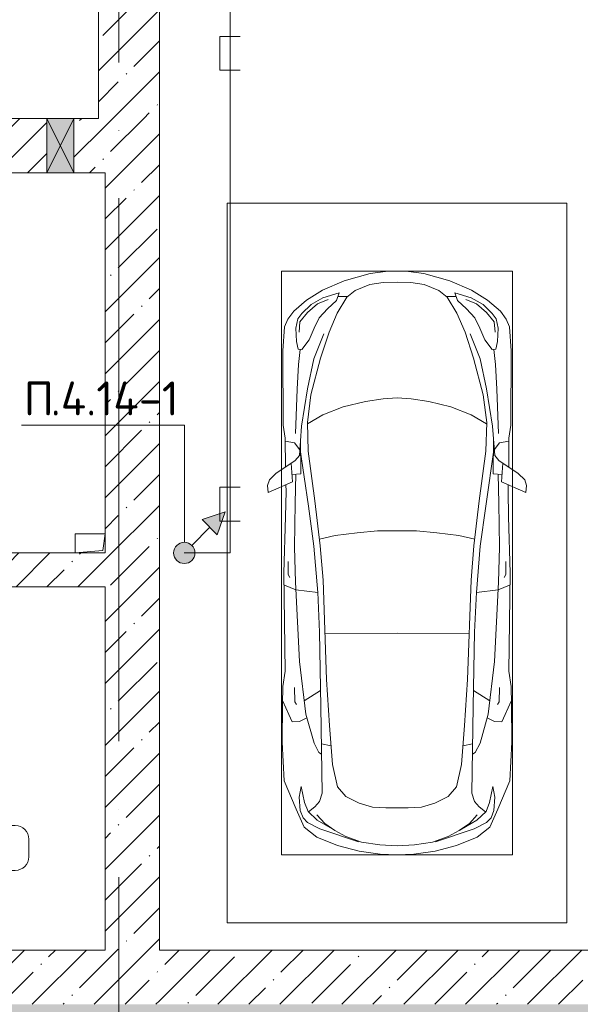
# Model space of a CAD drawing. Header units: millimetres. Extents: x -32229 to 169101, y -13689 to 125138.
# Tile 13 of 202: x 4406 to 8535, y 35975 to 43227. Entities that reach past the tile are written whole.
import ezdxf

# ---------------------------------------------------------------- set-up
doc = ezdxf.new("R2010")
doc.units = ezdxf.units.MM
doc.linetypes.add('ADSK_Линия сетки', pattern=[5000, 4000, -500, 0, -500])
for name, color, linetype, lineweight in [('A-____-NOTE-TEXT', 5, 'Continuous', 18), ('A-AREA-____-IDEN', 7, 'Continuous', 9), ('A-DETL-____-THIN', 7, 'Continuous', 9), ('A-DETL-GENF-OTLN', 7, 'Continuous', 18), ('A-FLOR-____-PATT', 7, 'Continuous', 40), ('A-GLAZ-____-MCUT', 7, 'Continuous', 9), ('A-GLAZ-____-OTLN', 7, 'Continuous', 18), ('A-WALL-____-MCUT', 7, 'Continuous', 40), ('A-WALL-____-PATT', 7, 'Continuous', 40), ('C-PRKG-____-OTLN', 7, 'Continuous', 18), ('G-____-____-TEXT', 7, 'Continuous', 9), ('M-EQPM-____-OTLN', 7, 'Continuous', 18), ('S-GRID-____-OTLN', 7, 'Continuous', 9)]:
    doc.layers.add(name, color=color, linetype=linetype, lineweight=lineweight)
doc.layers.add('A-DETL-____-OTLN', color=7, linetype='Continuous', lineweight=9, true_color=0x00a600)
doc.styles.add('ISOCPEUR', font='isocpeur.ttf', dxfattribs={"height": 250})
pattern_1 = [(45, (0, 0), (-228.0985, 228.0985), []), (45, (228.1, 0), (-228.0985, 228.0985), [403.225, -80.645, 6.706, -73.939])]

# ---------------------------------------------------------------- blocks, each defined once
blk = doc.blocks.new('АР_Машиноместо - 5300x2500_С-V8--01 ЭМ')
at = {"layer": 'A-DETL-GENF-OTLN', "color": 253, "lineweight": 13, "true_color": 0xaaaaaa}
for p, q in [((1126.4, 4794.1), (970.2, 4771.8)), ((1250, 4800), (1126.4, 4794.1)), ((1250, 4800), (1373.6, 4794.1)), ((1373.6, 4794.1), (1529.8, 4771.8)), ((812.7, 4729.4), (659.1, 4669.9)), ((970.2, 4771.8), (812.7, 4729.4)), ((1122.2, 4726.4), (988.2, 4706.7)), ((1250, 4731.7), (1122.2, 4726.4)), ((1250, 4731.7), (1377.8, 4726.4)), ((1377.8, 4726.4), (1511.8, 4706.7)), ((1529.8, 4771.8), (1687.3, 4729.4)), ((1687.3, 4729.4), (1840.9, 4669.9)), ((659.1, 4669.9), (565.9, 4595.1)), ((680.7, 4606.5), (967, 4703.6)), ((873.9, 4665.1), (791.3, 4619.7)), ((988.2, 4706.7), (873.9, 4665.1)), ((1511.8, 4706.7), (1626.1, 4665.1)), ((1819.3, 4606.5), (1533, 4703.6)), ((1626.1, 4665.1), (1708.7, 4619.7)), ((1840.9, 4669.9), (1934.1, 4595.1)), ((565.9, 4595.1), (507.1, 4462.6)), ((590.7, 4560.1), (680.7, 4606.5)), ((717.1, 4568.9), (659.6, 4505.3)), ((788.5, 4617.7), (661.8, 4543.1)), ((791.3, 4619.7), (717.1, 4568.9)), ((1708.7, 4619.7), (1782.9, 4568.9)), ((1711.5, 4617.7), (1838.2, 4543.1)), ((1782.9, 4568.9), (1840.4, 4505.3)), ((1909.3, 4560.1), (1819.3, 4606.5)), ((1934.1, 4595.1), (1992.9, 4462.6)), ((536.4, 4471.4), (557.5, 4525.7)), ((557.5, 4525.7), (590.7, 4560.1)), ((661.8, 4543.1), (594.6, 4479.3)), ((1838.2, 4543.1), (1905.4, 4479.3)), ((1942.5, 4525.7), (1909.3, 4560.1)), ((1963.6, 4471.4), (1942.5, 4525.7)), ((507.1, 4462.6), (419.6, 4254.2)), ((528.4, 4374.7), (536.4, 4471.4)), ((594.6, 4479.3), (569.5, 4413.1)), ((645, 4445.5), (597.3, 4481.4)), ((679.6, 4406.3), (645, 4445.5)), ((970.5, 4419.3), (1069.6, 4447.3)), ((1069.6, 4447.3), (1167.1, 4453.2)), ((1167.1, 4453.2), (1250, 4453.9)), ((1332.9, 4453.2), (1250, 4453.9)), ((1430.4, 4447.3), (1332.9, 4453.2)), ((1529.5, 4419.3), (1430.4, 4447.3)), ((1820.4, 4406.3), (1855, 4445.5)), ((1855, 4445.5), (1902.7, 4481.4)), ((1905.4, 4479.3), (1930.5, 4413.1)), ((1971.6, 4374.7), (1963.6, 4471.4)), ((1992.9, 4462.6), (2080.4, 4254.2)), ((543.7, 4295.1), (528.4, 4374.7)), ((569.5, 4413.1), (543.7, 4295.1)), ((699.7, 4345.5), (679.6, 4406.3)), ((812.5, 4298.9), (872.7, 4370.2)), ((872.7, 4370.2), (970.5, 4419.3)), ((1627.3, 4370.2), (1529.5, 4419.3)), ((1687.5, 4298.9), (1627.3, 4370.2)), ((1800.3, 4345.5), (1820.4, 4406.3)), ((1930.5, 4413.1), (1956.3, 4295.1)), ((1956.3, 4295.1), (1971.6, 4374.7)), ((689.3, 3705.5), (699.7, 4345.5)), ((774.4, 4132.9), (812.5, 4298.9)), ((1725.6, 4132.9), (1687.5, 4298.9)), ((1810.7, 3705.5), (1800.3, 4345.5)), ((419.6, 4254.2), (403.4, 3968)), ((2080.4, 4254.2), (2096.6, 3968)), ((752.2, 3845.6), (774.4, 4132.9)), ((1747.8, 3845.6), (1725.6, 4132.9)), ((638.7, 3975.4), (675.2, 4045.5)), ((675.2, 4045.5), (694.6, 4057.6)), ((1824.8, 4045.5), (1805.4, 4057.6)), ((1861.3, 3975.4), (1824.8, 4045.5)), ((403.4, 3968), (405.6, 3688.5)), ((578.7, 3762.9), (638.7, 3975.4)), ((1921.3, 3762.9), (1861.3, 3975.4)), ((2096.6, 3968), (2094.4, 3688.5)), ((731.2, 3507.6), (752.2, 3845.6)), ((1768.8, 3507.6), (1747.8, 3845.6)), ((453.1, 3766.3), (478.4, 3819.3)), ((478.4, 3819.3), (532.5, 3818.1)), ((532.5, 3818.1), (585.5, 3790.5)), ((1967.5, 3818.1), (1914.5, 3790.5)), ((2021.6, 3819.3), (1967.5, 3818.1)), ((2046.9, 3766.3), (2021.6, 3819.3)), ((408.2, 3667), (453.1, 3766.3)), ((530.9, 3374.8), (578.7, 3762.9)), ((678.7, 3159.5), (689.3, 3705.5)), ((1821.3, 3159.5), (1810.7, 3705.5)), ((1969.1, 3374.8), (1921.3, 3762.9)), ((2091.8, 3667), (2046.9, 3766.3)), ((405.6, 3688.5), (409.5, 3560)), ((495.5, 3566.1), (496.8, 3671.6)), ((496.8, 3671.6), (510.1, 3691.5)), ((687.1, 3588.8), (566.5, 3663.9)), ((1812.9, 3588.8), (1933.5, 3663.9)), ((2003.2, 3671.6), (1989.9, 3691.5)), ((2004.5, 3566.1), (2003.2, 3671.6)), ((2094.4, 3688.5), (2090.5, 3560)), ((409.5, 3560), (426.5, 3446.8)), ((2090.5, 3560), (2073.5, 3446.8)), ((704.9, 2775.5), (731.2, 3507.6)), ((1795.1, 2775.5), (1768.8, 3507.6)), ((426.5, 3446.8), (417.5, 2723)), ((2073.5, 3446.8), (2082.5, 2723)), ((501.4, 2789.7), (530.9, 3374.8)), ((1998.6, 2789.7), (1969.1, 3374.8)), ((665.6, 2864.6), (678.7, 3159.5)), ((1834.4, 2864.6), (1821.3, 3159.5)), ((505.1, 2846.9), (420.9, 2813.3)), ((665.8, 2867.4), (505.1, 2846.9)), ((636.6, 2526.5), (665.8, 2867.4)), ((1834.2, 2867.4), (1994.9, 2846.9)), ((1863.4, 2526.5), (1834.2, 2867.4)), ((1994.9, 2846.9), (2079.1, 2813.3)), ((447.8, 2733.7), (459.7, 2756.2)), ((495.7, 2532.3), (501.4, 2789.7)), ((684.2, 2522.3), (704.9, 2775.5)), ((1815.8, 2522.3), (1795.1, 2775.5)), ((2004.3, 2532.3), (1998.6, 2789.7)), ((2052.2, 2733.7), (2040.3, 2756.2)), ((417.5, 2723), (428.2, 2308.5)), ((447.8, 2638.7), (447.8, 2733.7)), ((2052.2, 2638.7), (2052.2, 2733.7)), ((2082.5, 2723), (2071.8, 2308.5)), ((500, 2210.1), (495.7, 2532.3)), ((636.6, 2526.5), (597, 2231)), ((644.6, 2191.8), (684.2, 2522.3)), ((1855.4, 2191.8), (1815.8, 2522.3)), ((1863.4, 2526.5), (1903, 2231)), ((2000, 2210.1), (2004.3, 2532.3)), ((428.2, 2308.5), (432.3, 2119.9)), ((2071.8, 2308.5), (2067.7, 2119.9)), ((505.9, 1996), (500, 2210.1)), ((597, 2231), (535, 1798.3)), ((595.8, 1824.8), (644.6, 2191.8)), ((1904.2, 1824.8), (1855.4, 2191.8)), ((1903, 2231), (1965, 1798.3)), ((1994.1, 1996), (2000, 2210.1)), ((296.8, 2079.9), (301.4, 2130.5)), ((301.4, 2130.5), (479.9, 2052.9)), ((432.3, 2119.9), (430.7, 2073.9)), ((2198.6, 2130.5), (2020.1, 2052.9)), ((2067.7, 2119.9), (2069.3, 2073.9)), ((2203.2, 2079.9), (2198.6, 2130.5)), ((309.5, 2036.1), (296.8, 2079.9)), ((357.8, 1990.1), (309.5, 2036.1)), ((479.9, 2052.9), (471, 1914.3)), ((2020.1, 2052.9), (2029, 1914.3)), ((2142.2, 1990.1), (2190.5, 2036.1)), ((2190.5, 2036.1), (2203.2, 2079.9)), ((500.6, 1894.5), (357.8, 1990.1)), ((540.9, 1993.7), (476.3, 1997.9)), ((540.9, 1993.7), (539.8, 1733.1)), ((1959.1, 1993.7), (2023.7, 1997.9)), ((1959.1, 1993.7), (1960.2, 1733.1)), ((1999.4, 1894.5), (2142.2, 1990.1)), ((426.5, 1730.9), (427.5, 1943)), ((530.6, 1857.6), (500.6, 1894.5)), ((1969.4, 1857.6), (1999.4, 1894.5)), ((2073.5, 1730.9), (2072.5, 1943)), ((533.6, 1816.8), (495, 1765.3)), ((546.5, 1642.6), (530.6, 1857.6)), ((589.4, 1615.5), (595.8, 1824.8)), ((1910.6, 1615.5), (1904.2, 1824.8)), ((1953.5, 1642.6), (1969.4, 1857.6)), ((1966.4, 1816.8), (2005, 1765.3)), ((495, 1765.3), (426.6, 1753.4)), ((2005, 1765.3), (2073.4, 1753.4)), ((410.6, 1634.2), (426.5, 1730.9)), ((2089.4, 1634.2), (2073.5, 1730.9)), ((409.5, 1087), (410.6, 1634.2)), ((615.4, 1410.3), (589.4, 1615.5)), ((590.4, 1624.3), (703.6, 1557.1)), ((1909.6, 1624.3), (1796.4, 1557.1)), ((1884.6, 1410.3), (1910.6, 1615.5)), ((2090.5, 1087), (2089.4, 1634.2)), ((703.6, 1557.1), (852.8, 1499)), ((1796.4, 1557.1), (1647.2, 1499)), ((852.8, 1499), (1016.6, 1459.9)), ((1016.6, 1459.9), (1146.9, 1439.4)), ((1483.4, 1459.9), (1353.1, 1439.4)), ((1647.2, 1499), (1483.4, 1459.9)), ((687.4, 1141), (615.4, 1410.3)), ((1146.9, 1439.4), (1250, 1434.1)), ((1353.1, 1439.4), (1250, 1434.1)), ((1812.6, 1141), (1884.6, 1410.3)), ((749.2, 950.3), (687.4, 1141)), ((1750.8, 950.3), (1812.6, 1141)), ((420.9, 910.7), (409.5, 1087)), ((505.7, 920), (510.2, 1018.7)), ((510.2, 1018.7), (521.5, 1074.5)), ((521.5, 1074.5), (548.5, 1076.2)), ((548.5, 1076.2), (603.4, 1004.8)), ((1951.5, 1076.2), (1896.6, 1004.8)), ((1978.5, 1074.5), (1951.5, 1076.2)), ((1989.8, 1018.7), (1978.5, 1074.5)), ((1994.3, 920), (1989.8, 1018.7)), ((2079.1, 910.7), (2090.5, 1087)), ((603.4, 1004.8), (639.1, 920)), ((809.1, 809.4), (749.2, 950.3)), ((1690.9, 809.4), (1750.8, 950.3)), ((1896.6, 1004.8), (1860.9, 920)), ((445.9, 853.1), (420.9, 910.7)), ((519.1, 851.5), (505.7, 920)), ((639.1, 920), (677.4, 843.7)), ((1860.9, 920), (1822.6, 843.7)), ((1980.9, 851.5), (1994.3, 920)), ((2054.1, 853.1), (2079.1, 910.7)), ((489, 795.6), (445.9, 853.1)), ((550, 812.3), (519.1, 851.5)), ((616.5, 746.4), (550, 812.3)), ((677.4, 843.7), (737.5, 778.3)), ((881.5, 691.6), (809.1, 809.4)), ((1618.5, 691.6), (1690.9, 809.4)), ((1822.6, 843.7), (1762.5, 778.3)), ((1883.5, 746.4), (1950, 812.3)), ((1950, 812.3), (1980.9, 851.5)), ((2011, 795.6), (2054.1, 853.1)), ((584.4, 714.6), (489, 795.6)), ((703.5, 696.4), (616.5, 746.4)), ((737.5, 778.3), (804.5, 715.7)), ((1762.5, 778.3), (1695.5, 715.7)), ((1796.5, 696.4), (1883.5, 746.4)), ((1915.6, 714.6), (2011, 795.6)), ((701.8, 640.4), (584.4, 714.6)), ((824.6, 660.9), (703.5, 696.4)), ((804.5, 715.7), (824.6, 660.9)), ((888.4, 685.9), (815.2, 686.6)), ((941.4, 642.2), (881.5, 691.6)), ((1558.6, 642.2), (1618.5, 691.6)), ((1611.6, 685.9), (1684.8, 686.6)), ((1695.5, 715.7), (1675.4, 660.9)), ((1675.4, 660.9), (1796.5, 696.4)), ((1798.2, 640.4), (1915.6, 714.6)), ((861.8, 571.6), (701.8, 640.4)), ((1050.7, 599.4), (941.4, 642.2)), ((1148.8, 583), (1050.7, 599.4)), ((1250, 581.6), (1148.8, 583)), ((1250, 581.6), (1351.2, 583)), ((1351.2, 583), (1449.3, 599.4)), ((1449.3, 599.4), (1558.6, 642.2)), ((1638.2, 571.6), (1798.2, 640.4)), ((1052.6, 517.5), (861.8, 571.6)), ((1165.1, 503.1), (1052.6, 517.5)), ((1334.9, 503.1), (1447.4, 517.5)), ((1447.4, 517.5), (1638.2, 571.6)), ((1250, 500), (1165.1, 503.1)), ((1250, 500), (1334.9, 503.1))]:
    blk.add_line(p, q, dxfattribs=at)
at = {"layer": 'A-DETL-GENF-OTLN', "color": 254, "lineweight": 13, "true_color": 0xd4d4d4}
for p, q in [((694.6, 3980.4), (765.1, 3996.8)), ((1805.4, 3980.4), (1734.9, 3996.8)), ((715.1, 3168.3), (1250, 3167.3)), ((1784.9, 3168.3), (1250, 3167.3)), ((677.9, 2473), (794.6, 2446)), ((1822.1, 2473), (1705.4, 2446)), ((794.6, 2446), (955.7, 2426.8)), ((955.7, 2426.8), (1105.5, 2413.7)), ((1105.5, 2413.7), (1250, 2412.9)), ((1394.5, 2413.7), (1250, 2412.9)), ((1544.3, 2426.8), (1394.5, 2413.7)), ((1705.4, 2446), (1544.3, 2426.8)), ((513.9, 1368.9), (502.3, 1696.3)), ((1986.1, 1368.9), (1997.7, 1696.3)), ((590.3, 1367.8), (546.5, 1642.6)), ((1909.7, 1367.8), (1953.5, 1642.6)), ((524.9, 1188.6), (513.9, 1368.9)), ((636.7, 1146), (590.3, 1367.8)), ((1863.3, 1146), (1909.7, 1367.8)), ((1975.1, 1188.6), (1986.1, 1368.9)), ((537.4, 1076.1), (524.9, 1188.6)), ((1962.6, 1076.1), (1975.1, 1188.6)), ((710.2, 962.8), (636.7, 1146)), ((1789.8, 962.8), (1863.3, 1146)), ((534.5, 874.4), (528.1, 949.5)), ((1965.5, 874.4), (1971.9, 949.5)), ((591.7, 805), (534.5, 874.4)), ((1908.3, 805), (1965.5, 874.4)), ((664.7, 739.9), (591.7, 805)), ((1835.3, 739.9), (1908.3, 805)), ((742.6, 707.8), (664.7, 739.9)), ((1757.4, 707.8), (1835.3, 739.9))]:
    blk.add_line(p, q, dxfattribs=at)
at = {"layer": 'C-PRKG-____-OTLN', "color": 253, "lineweight": 13, "true_color": 0xaaaaaa}
for p, q in [((2500, 5300), (0, 5300)), ((0, 0), (0, 5300)), ((2500, 0), (2500, 5300)), ((400, 4800), (2100, 4800)), ((400, 500), (400, 4800)), ((2100, 500), (2100, 4800)), ((400, 500), (2100, 500)), ((2500, 0), (0, 0))]:
    blk.add_line(p, q, dxfattribs=at)
blk = doc.blocks.new('АР_Канал вертикальный прямоугольный - ОВ-5314187--01 ЭМ')
at = {"layer": 'M-EQPM-____-OTLN', "color": 253, "lineweight": 13, "true_color": 0xaaaaaa}
for p, q in [((110, 70), (-110, 70)), ((-110, 70), (-110, -70)), ((110, 70), (-110, 70)), ((-110, 70), (-110, -70)), ((-110, -70), (-110, 70)), ((-110, 70), (110, 70)), ((-110, -70), (-92, 52)), ((-110, -70), (-92, 52)), ((-92, 52), (110, 70)), ((-92, 52), (110, 70)), ((110, -70), (110, 70)), ((110, 70), (110, -70)), ((-110, -70), (110, -70)), ((110, -70), (-110, -70))]:
    blk.add_line(p, q, dxfattribs=at)
blk = doc.blocks.new('АР_Отверстие прямоугольное - ОВВ-4004503--01 ЭМ')
at = {"layer": 'A-GLAZ-____-OTLN', "lineweight": 13, "true_color": 0xf0f0f0}
blk.add_hatch(color=7, dxfattribs=at).paths.add_polyline_path([(25, -200), (225, -200), (225, 200), (25, 200), (25, 167.5)])
at = {"layer": 'A-GLAZ-____-MCUT', "color": 253, "lineweight": 13, "true_color": 0xaaaaaa}
for p, q in [((25, 200), (25, -200)), ((225, 200), (225, -200))]:
    blk.add_line(p, q, dxfattribs=at)
at = {"layer": 'A-GLAZ-____-OTLN', "color": 253, "lineweight": 5, "true_color": 0xaaaaaa}
for p, q in [((225, 200), (25, -200)), ((25, 200), (225, -200))]:
    blk.add_line(p, q, dxfattribs=at)
at = {"layer": 'A-GLAZ-____-OTLN', "color": 253, "lineweight": 13, "true_color": 0xaaaaaa}
for p, q in [((225, 200), (25, 200)), ((25, 200), (25, -200)), ((225, -200), (225, 200)), ((25, -200), (225, -200))]:
    blk.add_line(p, q, dxfattribs=at)
blk = doc.blocks.new('Наметкина 10_РД_АР_П_отсоединено_rvt-1--01 ЭМ')
at = {"layer": 'A-FLOR-____-PATT', "lineweight": 5, "true_color": 0xaaaaaa}
h = blk.add_hatch(dxfattribs=at)
h.set_pattern_fill('FP_1', color=253, style=0, pattern_type=2)
h.set_pattern_definition(pattern_1)
h.paths.add_polyline_path([(4524.4, 28050), (16035.3, 28050), (16035.3, 35975), (-15864.7, 35975), (-15864.7, 28050), (-3500.5, 28050)])
at = {"layer": 'A-WALL-____-PATT', "lineweight": 5, "true_color": 0xaaaaaa}
h = blk.add_hatch(dxfattribs=at)
h.set_pattern_fill('FP_1', color=253, style=0, pattern_type=2)
h.set_pattern_definition(pattern_1)
h.paths.add_polyline_path([(5062, 42500), (5435.3, 42500), (5435.3, 43645), (4985.3, 43645), (4985.3, 42500), (5035.3, 42500)])
h = blk.add_hatch(dxfattribs=at)
h.set_pattern_fill('FP_1', color=253, style=0, pattern_type=2)
h.set_pattern_definition(pattern_1)
h.paths.add_polyline_path([(4985.3, 42100), (5035.3, 42100), (5035.3, 42500), (4805.3, 42500), (4805.3, 42100)])
h.paths.add_polyline_path([(-5229, 42100), (-989.7, 42100), (-989.7, 42500), (-5514.7, 42500), (-5514.7, 42100)])
h.paths.add_polyline_path([(4605.3, 42100), (4605.3, 42500), (310.3, 42500), (310.3, 42100), (4524.4, 42100)])
h = blk.add_hatch(dxfattribs=at)
h.set_pattern_fill('FP_1', color=253, style=0, pattern_type=2)
h.set_pattern_definition(pattern_1)
h.paths.add_polyline_path([(5035.3, 35975), (5435.3, 35975), (5435.3, 42500), (5035.3, 42500), (5035.3, 36375)])
h = blk.add_hatch(dxfattribs=at)
h.set_pattern_fill('FP_1', color=253, style=0, pattern_type=2)
h.set_pattern_definition(pattern_1)
h.paths.add_polyline_path([(4524.4, 39050), (5035.3, 39050), (5035.3, 39300), (-1339.7, 39300), (-1339.7, 39050), (3135.3, 39050)])
h = blk.add_hatch(dxfattribs=at)
h.set_pattern_fill('FP_1', color=253, style=0, pattern_type=2)
h.set_pattern_definition(pattern_1)
h.paths.add_polyline_path([(4524.4, 35975), (5035.3, 35975), (5035.3, 36375), (-13164.7, 36375), (-13164.7, 35975), (-3500.5, 35975)])
h = blk.add_hatch(dxfattribs=at)
h.set_pattern_fill('FP_1', color=253, style=0, pattern_type=2)
h.set_pattern_definition(pattern_1)
h.paths.add_polyline_path([(9685.3, 35975), (13035.3, 35975), (13035.3, 36375), (5435.3, 36375), (5435.3, 35975), (9485.3, 35975)])
at = {"layer": 'A-WALL-____-MCUT', "color": 253, "lineweight": 13, "true_color": 0xaaaaaa}
for p, q in [((4985.3, 43645), (4985.3, 42500)), ((5435.3, 42500), (5435.3, 43645)), ((4605.3, 42500), (310.3, 42500)), ((4805.3, 42500), (4605.3, 42500)), ((4985.3, 42500), (4805.3, 42500)), ((5435.3, 36375), (5435.3, 42500)), ((310.3, 42100), (4605.3, 42100)), ((4605.3, 42100), (4805.3, 42100)), ((4805.3, 42100), (5035.3, 42100)), ((5035.3, 42100), (5035.3, 39440)), ((4815.3, 39300), (-1089.7, 39300)), ((-1339.7, 39050), (5035.3, 39050)), ((5035.3, 39050), (5035.3, 36375)), ((5035.3, 36375), (-339.7, 36375)), ((13035.3, 36375), (5435.3, 36375))]:
    blk.add_line(p, q, dxfattribs=at)
at = {"layer": 'A-GLAZ-____-OTLN', "color": 253, "lineweight": 13, "true_color": 0xaaaaaa}
blk.add_blockref('АР_Отверстие прямоугольное - ОВВ-4004503--01 ЭМ', (4580.3, 42300), dxfattribs=at)
at = {"layer": 'C-PRKG-____-OTLN', "color": 253, "lineweight": 13, "true_color": 0xaaaaaa, "rotation": 180}
blk.add_blockref('АР_Машиноместо - 5300x2500_С-V8--01 ЭМ', (8435.3, 41875), dxfattribs=at)
at = {"layer": 'M-EQPM-____-OTLN', "color": 253, "lineweight": 13, "true_color": 0xaaaaaa, "rotation": 180}
blk.add_blockref('АР_Канал вертикальный прямоугольный - ОВ-5314187--01 ЭМ', (4925.3, 39370), dxfattribs=at)
blk = doc.blocks.new('Марка помещения 2 - Марка помещения 2-1605974--01 ЭМ')
at = {"layer": 'A-AREA-____-IDEN', "color": 253, "true_color": 0xaaaaaa}
for p, q in [((-1.797, 0.841), (1.569, 0.841)), ((-2.297, -0.309), (-2.297, 0.341)), ((2.069, 0.341), (2.069, -0.309)), ((1.569, -0.809), (-1.797, -0.809))]:
    blk.add_line(p, q, dxfattribs=at)
for centre, start, end in [((-1.797, 0.341), 90, 180), ((1.569, 0.341), 0, 90), ((-1.797, -0.309), 180, 270), ((1.569, -0.309), 270, 360)]:
    blk.add_arc(centre, 0.5, start, end, dxfattribs=at)
blk = doc.blocks.new('УГО Выше ниже синее _ 2020 - УГО Выше ниже синее _ 2020-2080887--01 ЭМ')
at = {"layer": 'A-____-NOTE-TEXT', "lineweight": 9, "true_color": 0xff0000}
blk.add_hatch(color=1, dxfattribs=at).paths.add_polyline_path([(1.215, 0.668), (0.658, 1.225), (1.508, 1.517)])
h = blk.add_hatch(color=1, dxfattribs=at)
edge = h.paths.add_edge_path()
edge.add_arc((0, 0), 0.392, 0, 180)
edge.add_arc((0, 0), 0.392, 180, 360)
at = {"layer": 'A-____-NOTE-TEXT', "color": 1, "lineweight": 9, "true_color": 0xff0000}
for p, q in [((1.508, 1.517), (0.658, 1.225)), ((1.215, 0.668), (1.508, 1.517)), ((0.658, 1.225), (1.215, 0.668)), ((0.277, 0.277), (0.941, 0.941))]:
    blk.add_line(p, q, dxfattribs=at)
blk.add_circle((0, 0), 0.392, dxfattribs=at)
for start, end in [(360, 180), (180, 360)]:
    blk.add_arc((0, 0), 0.392, start, end, dxfattribs=at)

msp = doc.modelspace()

# ---------------------------------------------------------------- linework, layer by layer
at = {"layer": 'A-DETL-____-OTLN', "color": 1, "true_color": 0xff0000}
for p, q in [((5955.3, 39300), (5955.3, 80587.8)), ((6030.3, 43104.1), (5880.3, 43104.1)), ((5880.3, 43104.1), (5880.3, 42854.1)), ((5880.3, 42854.1), (6030.3, 42854.1)), ((6030.3, 39784.1), (5880.3, 39784.1)), ((5880.3, 39784.1), (5880.3, 39534.1)), ((5880.3, 39534.1), (6030.3, 39534.1)), ((5618.4, 39300), (5955.3, 39300))]:
    msp.add_line(p, q, dxfattribs=at)
at = {"layer": 'A-DETL-____-THIN'}
for p, q in [((5619.8, 40240.9), (4419.8, 40240.9)), ((5619.8, 39376.2), (5619.8, 40240.9))]:
    msp.add_line(p, q, dxfattribs=at)
at = {"layer": 'S-GRID-____-OTLN', "color": 253, "linetype": 'ADSK_Линия сетки', "true_color": 0xaaaaaa}
msp.add_line((5135.3, -12088.9), (5135.3, 125138.4), dxfattribs=at)

# ---------------------------------------------------------------- block references
at = {"lineweight": 5}
msp.add_blockref('Наметкина 10_РД_АР_П_отсоединено_rvt-1--01 ЭМ', (0, 0), dxfattribs=at)
at = {"layer": 'A-____-NOTE-TEXT', "color": 1, "lineweight": 9, "true_color": 0xff0000, "xscale": 200, "yscale": 200, "zscale": 200}
msp.add_blockref('УГО Выше ниже синее _ 2020 - УГО Выше ниже синее _ 2020-2080887--01 ЭМ', (5618.4, 39300), dxfattribs=at)
at = {"layer": 'A-AREA-____-IDEN', "color": 253, "true_color": 0xaaaaaa, "xscale": 199.9999999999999, "yscale": 199.9999999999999, "zscale": 199.9999999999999}
msp.add_blockref('Марка помещения 2 - Марка помещения 2-1605974--01 ЭМ', (4060.1, 37123.3), dxfattribs=at)

# ---------------------------------------------------------------- texts
at = {"layer": 'G-____-____-TEXT', "char_height": 250, "attachment_point": 1, "style": 'ISOCPEUR'}
for s, insert, width in [('\\fISOCPEUR|b0|i0|c204|p34|;П', (4436.1, 40562.5), 240.506), ('.4.14-1', (4634.6, 40562.5), 1170.464)]:
    msp.add_mtext(s, dxfattribs=dict(at, insert=insert, width=width))

doc.saveas('drawing.dxf')
